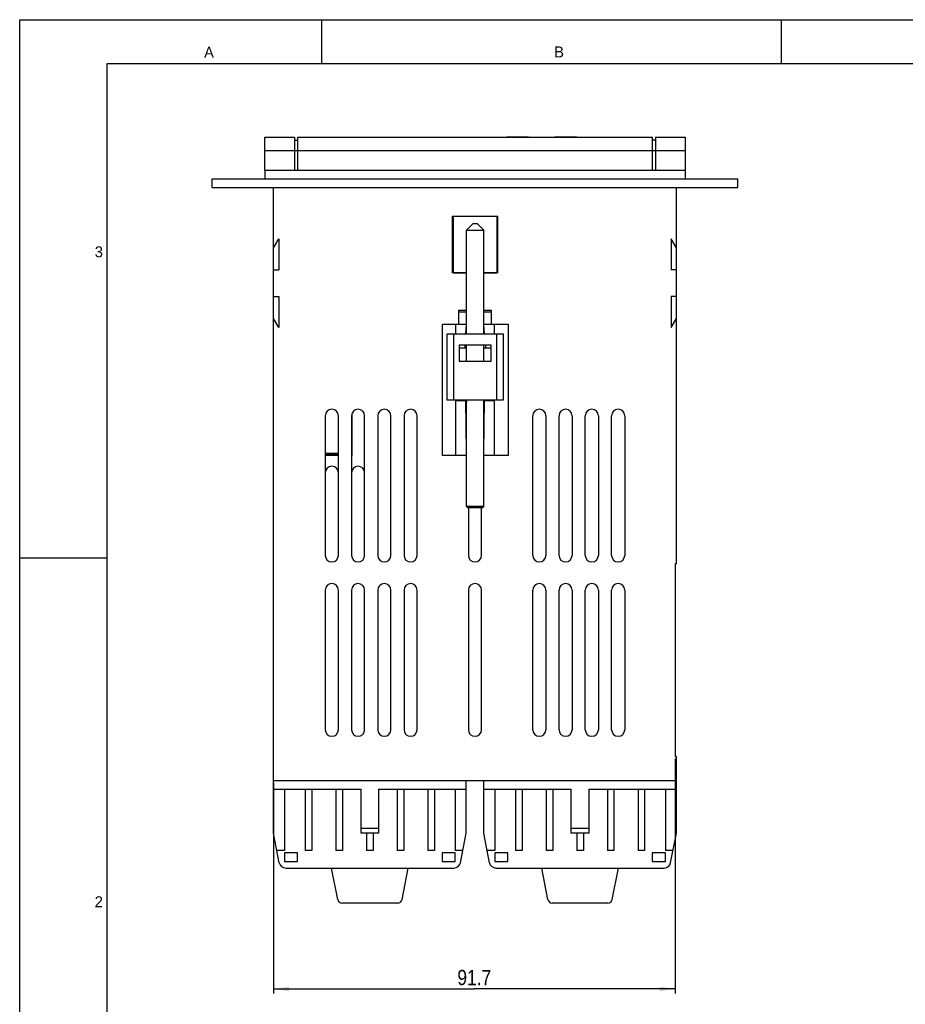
# Model space of a CAD drawing. Header units: millimetres. Extents: x 0 to 594, y 0 to 420.
# Tile 2 of 22: x 0 to 202, y 195 to 420. Entities that reach past the tile are written whole.
import ezdxf

# ---------------------------------------------------------------- set-up
doc = ezdxf.new("R2010")
doc.units = ezdxf.units.MM
doc.header["$LTSCALE"] = 32.67
doc.layers.get('0').update_dxf_attribs({"linetype": 'CONTINUOUS'})
doc.layers.add('3_ALL_AXES', color=7, linetype='CONTINUOUS')
doc.styles.get("Standard").update_dxf_attribs({"font": 'txt', "width": 0.85})
doc.styles.add('TEXTSTYLE_2', font='trium.ttf')
doc.dimstyles.new('DIMSTYLE_1', dxfattribs={"dimtxt": 3.5, "dimasz": 3.5, "dimexe": 1, "dimexo": 0.5, "dimgap": 0.875, "dimtad": 1, "dimdec": 4, "dimdsep": 46, "dimtxsty": 'STANDARD', "dimblk": '_FILLED', "dimblk1": '_FILLED', "dimblk2": '_FILLED', "dimcen": 0.09, "dimadec": 4, "dimazin": 2, "dimtp": 0.15, "dimtm": 0.15, "dimtfac": 1, "dimtdec": 4, "dimtofl": 0, "dimtmove": 0, "dimatfit": 3, "dimldrblk": '_FILLED', "dimfxl": 1, "dimtolj": 1, "dimarcsym": 0})

# ---------------------------------------------------------------- blocks, each defined once
blk = doc.blocks.new('_FILLED')
at = {"color": 0, "linetype": 'BYBLOCK'}
blk.add_solid([(0, 0), (-1, 0.143), (-1, -0.143)], dxfattribs=at)
blk = doc.blocks.new('*D2')
at = {"color": 2, "linetype": 'CONTINUOUS'}
for p, q in [((149.67, 251.14), (149.67, 197.5)), ((57.97, 245.64), (57.97, 197.5)), ((57.97, 198.5), (103.82, 198.5)), ((149.67, 198.5), (103.82, 198.5))]:
    blk.add_line(p, q, dxfattribs=at)
at = {"color": 2, "linetype": 'CONTINUOUS', "xscale": 3.5, "yscale": 3.5, "zscale": 3.5, "rotation": 180}
blk.add_blockref('_FILLED', (57.97, 198.5), dxfattribs=at)
at = {"color": 2, "linetype": 'CONTINUOUS', "xscale": 3.5, "yscale": 3.5, "zscale": 3.5}
blk.add_blockref('_FILLED', (149.67, 198.5), dxfattribs=at)
at = {"color": 2, "linetype": 'CONTINUOUS', "insert": (103.82, 202.87), "char_height": 3.5, "width": 14.25, "attachment_point": 2, "line_spacing_factor": 0.9}
blk.add_mtext('91.7', dxfattribs=at)

msp = doc.modelspace()

# ---------------------------------------------------------------- linework, layer by layer
at = {"color": 2, "linetype": 'CONTINUOUS'}
for p, q in [((0, 0), (0, 420)), ((0, 420), (594, 420)), ((69, 410), (69, 420)), ((0, 297), (20, 297))]:
    msp.add_line(p, q, dxfattribs=at)
at = {"color": 7, "linetype": 'CONTINUOUS'}
for p, q in [((174, 410), (174, 420)), ((20, 10), (20, 410)), ((20, 410), (570.21398, 410)), ((55.97086, 385.63795), (55.97086, 393.13795)), ((68.84086, 393.13795), (68.84086, 393.18795)), ((68.84086, 393.18795), (70.14479, 393.18795)), ((69.05231, 393.13795), (69.05231, 393.18795)), ((69.68665, 393.13795), (69.68665, 393.18795)), ((69.86286, 393.13795), (69.86286, 393.18795)), ((70.00383, 393.13795), (70.00383, 393.18795)), ((70.10955, 393.13795), (70.10955, 393.18795)), ((70.14479, 393.13795), (70.14479, 393.18795)), ((70.42672, 393.13795), (70.42672, 393.18795)), ((70.42672, 393.18795), (71.69542, 393.18795)), ((71.69542, 393.13795), (71.69542, 393.18795)), ((71.97735, 393.13795), (71.97735, 393.18795)), ((71.97735, 393.18795), (73.38701, 393.18795)), ((72.1888, 393.13795), (72.1888, 393.18795)), ((72.32976, 393.13795), (72.32976, 393.18795)), ((73.03459, 393.13795), (73.03459, 393.18795)), ((73.17556, 393.13795), (73.17556, 393.18795)), ((73.38701, 393.13795), (73.38701, 393.18795)), ((73.66894, 393.13795), (73.66894, 393.18795)), ((73.66894, 393.18795), (74.93763, 393.18795)), ((73.88039, 393.13795), (73.88039, 393.18795)), ((74.12708, 393.13795), (74.12708, 393.18795)), ((74.6557, 393.13795), (74.6557, 393.18795)), ((74.93763, 393.13795), (74.93763, 393.18795)), ((81.33086, 393.13795), (81.33086, 393.18795)), ((81.33086, 393.18795), (82.51164, 393.18795)), ((81.35979, 393.13795), (81.35979, 393.18795)), ((81.39086, 393.13795), (81.39086, 393.18795)), ((81.56782, 393.13795), (81.56782, 393.18795)), ((82.06923, 393.13795), (82.06923, 393.18795)), ((82.30518, 393.13795), (82.30518, 393.18795)), ((82.51164, 393.13795), (82.51164, 393.18795)), ((82.69081, 393.13795), (82.69081, 393.18795)), ((82.69081, 393.18795), (83.83889, 393.18795)), ((82.7476, 393.13795), (82.7476, 393.18795)), ((82.77709, 393.13795), (82.77709, 393.18795)), ((82.86558, 393.13795), (82.86558, 393.18795)), ((83.01305, 393.13795), (83.01305, 393.18795)), ((83.16052, 393.13795), (83.16052, 393.18795)), ((83.39647, 393.13795), (83.39647, 393.18795)), ((83.54395, 393.13795), (83.54395, 393.18795)), ((83.66192, 393.13795), (83.66192, 393.18795)), ((83.7799, 393.13795), (83.7799, 393.18795)), ((83.83889, 393.13795), (83.83889, 393.18795)), ((83.84822, 393.13795), (83.84822, 393.18795)), ((84.07485, 393.13795), (84.07485, 393.18795)), ((84.07485, 393.18795), (85.19563, 393.18795)), ((84.54676, 393.13795), (84.54676, 393.18795)), ((84.72372, 393.13795), (84.72372, 393.18795)), ((85.19563, 393.13795), (85.19563, 393.18795)), ((91.88086, 393.13795), (91.88086, 393.18795)), ((91.88086, 393.18795), (97.13086, 393.18795)), ((92.05782, 393.13795), (92.05782, 393.18795)), ((92.1758, 393.13795), (92.1758, 393.18795)), ((92.76569, 393.13795), (92.76569, 393.18795)), ((92.88367, 393.13795), (92.88367, 393.18795)), ((93.06063, 393.13795), (93.06063, 393.18795)), ((93.1367, 393.13795), (93.1367, 393.18795)), ((93.29659, 393.13795), (93.29659, 393.18795)), ((93.32608, 393.13795), (93.32608, 393.18795)), ((93.38507, 393.13795), (93.38507, 393.18795)), ((93.50305, 393.13795), (93.50305, 393.18795)), ((93.62103, 393.13795), (93.62103, 393.18795)), ((93.7685, 393.13795), (93.7685, 393.18795)), ((93.88647, 393.13795), (93.88647, 393.18795)), ((94.03395, 393.13795), (94.03395, 393.18795)), ((94.15192, 393.13795), (94.15192, 393.18795)), ((94.2699, 393.13795), (94.2699, 393.18795)), ((94.32889, 393.13795), (94.32889, 393.18795)), ((94.35838, 393.13795), (94.35838, 393.18795)), ((94.59434, 393.13795), (94.59434, 393.18795)), ((95.06625, 393.13795), (95.06625, 393.18795)), ((95.24322, 393.13795), (95.24322, 393.18795)), ((95.71513, 393.13795), (95.71513, 393.18795)), ((95.95108, 393.13795), (95.95108, 393.18795)), ((95.98058, 393.13795), (95.98058, 393.18795)), ((96.03956, 393.13795), (96.03956, 393.18795)), ((96.15754, 393.13795), (96.15754, 393.18795)), ((96.27552, 393.13795), (96.27552, 393.18795)), ((96.42299, 393.13795), (96.42299, 393.18795)), ((96.65895, 393.13795), (96.65895, 393.18795)), ((96.80642, 393.13795), (96.80642, 393.18795)), ((96.9244, 393.13795), (96.9244, 393.18795)), ((97.04237, 393.13795), (97.04237, 393.18795)), ((97.10136, 393.13795), (97.10136, 393.18795)), ((97.13086, 393.13795), (97.13086, 393.18795)), ((111.22086, 393.13795), (111.22086, 393.20795)), ((111.22086, 393.20795), (116.22086, 393.20795)), ((113.72086, 393.13795), (113.72086, 393.20795)), ((116.22086, 393.13795), (116.22086, 393.20795)), ((122.22086, 393.13795), (122.22086, 393.20795)), ((122.22086, 393.20795), (127.22086, 393.20795)), ((127.22086, 393.13795), (127.22086, 393.20795)), ((134.22086, 393.13795), (134.22086, 393.18795)), ((134.22086, 393.18795), (137.97086, 393.18795)), ((134.84586, 393.13795), (134.84586, 393.18795)), ((137.55419, 393.13795), (137.55419, 393.18795)), ((137.97086, 393.13795), (137.97086, 393.18795)), ((151.97086, 393.13795), (151.97086, 383.63795)), ((43.97086, 381.63795), (43.97086, 383.63795)), ((43.97086, 383.63795), (163.97086, 383.63795)), ((163.97086, 381.63795), (163.97086, 383.63795)), ((43.97086, 381.63795), (163.97086, 381.63795)), ((149.97086, 295.63795), (149.97086, 381.63795)), ((98.77086, 375.13795), (98.77086, 362.13795)), ((98.77086, 375.13795), (109.17086, 375.13795)), ((109.17086, 362.13795), (109.17086, 375.13795)), ((102.07086, 348.23795), (102.07086, 371.93795)), ((102.07086, 371.93795), (105.97086, 371.93795)), ((103.57087, 373.43794), (102.07089, 371.93791)), ((103.57086, 373.43795), (104.47086, 373.43795)), ((104.47085, 373.43794), (105.97082, 371.93791)), ((105.97086, 348.23795), (105.97086, 371.93795)), ((148.77086, 369.91641), (148.77086, 362.83795)), ((149.97086, 367.83795), (148.77086, 369.91641)), ((149.97086, 362.83795), (148.77086, 362.83795)), ((102.07086, 362.13795), (98.77086, 362.13795)), ((109.17086, 362.13795), (105.97086, 362.13795)), ((148.77086, 356.73795), (148.77086, 349.65949)), ((149.97086, 356.73795), (148.77086, 356.73795)), ((100.27086, 350.43795), (100.27086, 353.63795)), ((100.27086, 353.63795), (102.07086, 353.63795)), ((105.97086, 353.63795), (107.67086, 353.63795)), ((107.67086, 353.63795), (107.67086, 350.43795)), ((102.07086, 353.13795), (100.27086, 353.13795)), ((107.67086, 353.13795), (105.97086, 353.13795)), ((148.77086, 349.65949), (149.97086, 351.73795)), ((96.52086, 320.43795), (96.52086, 350.43795)), ((96.52086, 350.43795), (102.07086, 350.43795)), ((99.62086, 348.23795), (99.62086, 350.43795)), ((101.92086, 348.23795), (102.07086, 350.28215)), ((105.97086, 350.43795), (111.52086, 350.43795)), ((106.12086, 348.23795), (105.97086, 350.28215)), ((108.42086, 348.23795), (108.42086, 350.43795)), ((111.52086, 350.43795), (111.52086, 320.43795)), ((97.62086, 333.03795), (97.62086, 348.23795)), ((97.62086, 348.23795), (110.42086, 348.23795)), ((110.42086, 348.23795), (110.42086, 333.03795)), ((100.37086, 345.63795), (100.37086, 341.93795)), ((107.67086, 345.63795), (100.37086, 345.63795)), ((102.07086, 344.93795), (100.37086, 344.93795)), ((101.67086, 345.63795), (101.67086, 344.93795)), ((102.07086, 341.93795), (102.07086, 345.63795)), ((105.97086, 341.93795), (105.97086, 345.63795)), ((107.67086, 344.93795), (105.97086, 344.93795)), ((106.37086, 345.63795), (106.37086, 344.93795)), ((107.67086, 341.93795), (107.67086, 345.63795)), ((100.37086, 341.93795), (107.67086, 341.93795)), ((99.62086, 333.03795), (97.62086, 333.03795)), ((99.62086, 320.43795), (99.62086, 333.12092)), ((101.92086, 333.12092), (101.92086, 333.03795)), ((106.12086, 333.03795), (101.92086, 333.03795)), ((102.06352, 333.03795), (102.06352, 332.63795)), ((102.07086, 308.73795), (102.07086, 333.03795)), ((105.97086, 308.73795), (105.97086, 333.03795)), ((105.9782, 333.03795), (105.9782, 332.63795)), ((106.12086, 333.12092), (106.12086, 333.03795)), ((108.42086, 320.43795), (108.42086, 333.12092)), ((110.42086, 333.03795), (108.42086, 333.03795)), ((102.07086, 321.33019), (101.92186, 332.95943)), ((105.97086, 321.33019), (106.11985, 332.95943)), ((75.87086, 330.02296), (75.87086, 320.43795)), ((72.77086, 320.55795), (69.77086, 320.55795)), ((72.77086, 320.43795), (69.77086, 320.43795)), ((75.87086, 320.43795), (75.77086, 320.43795)), ((102.07086, 320.43795), (96.52086, 320.43795)), ((111.52086, 320.43795), (105.97086, 320.43795)), ((105.97086, 308.73795), (102.07086, 308.73795)), ((102.3709, 308.43799), (102.0709, 308.73799)), ((105.67086, 308.43795), (102.37086, 308.43795)), ((105.67082, 308.43799), (105.97081, 308.73799)), ((149.97086, 295.63795), (149.67086, 295.63795)), ((149.67086, 295.63795), (149.67086, 251.63795)), ((149.97086, 251.63795), (149.67086, 251.63795)), ((149.97086, 234.13795), (149.97086, 251.63795)), ((57.97086, 246.13795), (149.97086, 246.13795)), ((57.97086, 234.13795), (57.97086, 246.13795)), ((101.97086, 234.13795), (101.97086, 246.13795)), ((105.97086, 234.13795), (105.97086, 246.13795)), ((57.97086, 244.13795), (77.97086, 244.13795)), ((60.47086, 244.13795), (60.47086, 230.13795)), ((65.22086, 244.13795), (65.22086, 230.13795)), ((66.72086, 244.13795), (66.72086, 230.13795)), ((72.22086, 244.13795), (72.22086, 230.13795)), ((73.72086, 244.13795), (73.72086, 230.13795)), ((77.97086, 234.13795), (77.97086, 244.13795)), ((81.97086, 244.13795), (101.97086, 244.13795)), ((81.97086, 244.13795), (81.97086, 234.13795)), ((86.22086, 244.13795), (86.22086, 230.13795)), ((87.72086, 244.13795), (87.72086, 230.13795)), ((93.22086, 244.13795), (93.22086, 230.13795)), ((94.72086, 244.13795), (94.72086, 230.13795)), ((99.47086, 244.13795), (99.47086, 230.13795)), ((105.97086, 244.13795), (125.97086, 244.13795)), ((108.47086, 244.13795), (108.47086, 230.13795)), ((113.22086, 244.13795), (113.22086, 230.13795)), ((114.72086, 244.13795), (114.72086, 230.13795)), ((120.22086, 244.13795), (120.22086, 230.13795)), ((121.72086, 244.13795), (121.72086, 230.13795)), ((125.97086, 234.13795), (125.97086, 244.13795)), ((129.97086, 244.13795), (149.97086, 244.13795)), ((129.97086, 244.13795), (129.97086, 234.13795)), ((134.22086, 244.13795), (134.22086, 230.13795)), ((135.72086, 244.13795), (135.72086, 230.13795)), ((141.22086, 244.13795), (141.22086, 230.13795)), ((142.72086, 244.13795), (142.72086, 230.13795)), ((147.47086, 244.13795), (147.47086, 230.13795)), ((59.28996, 227.35173), (57.97086, 234.13795)), ((81.97086, 234.13795), (77.97086, 234.13795)), ((79.22086, 234.13795), (79.22086, 230.13795)), ((80.72086, 234.13795), (80.72086, 230.13795)), ((100.65175, 227.35173), (101.97086, 234.13795)), ((107.28996, 227.35173), (105.97086, 234.13795)), ((129.97086, 234.13795), (125.97086, 234.13795)), ((127.22086, 234.13795), (127.22086, 230.13795)), ((128.72086, 234.13795), (128.72086, 230.13795)), ((148.65175, 227.35173), (149.97086, 234.13795)), ((60.47086, 230.13795), (58.74838, 230.13795)), ((63.47086, 229.63795), (60.47086, 229.63795)), ((60.47086, 229.63795), (60.47086, 227.63795)), ((63.47086, 227.63795), (63.47086, 229.63795)), ((66.72086, 230.13795), (65.22086, 230.13795)), ((73.72086, 230.13795), (72.22086, 230.13795)), ((80.72086, 230.13795), (79.22086, 230.13795)), ((87.72086, 230.13795), (86.22086, 230.13795)), ((94.72086, 230.13795), (93.22086, 230.13795)), ((99.47086, 229.63795), (96.47086, 229.63795)), ((96.47086, 229.63795), (96.47086, 227.63795)), ((101.19334, 230.13795), (99.47086, 230.13795)), ((99.47086, 227.63795), (99.47086, 229.63795)), ((108.47086, 230.13795), (106.74838, 230.13795)), ((111.47086, 229.63795), (108.47086, 229.63795)), ((108.47086, 229.63795), (108.47086, 227.63795)), ((111.47086, 227.63795), (111.47086, 229.63795)), ((114.72086, 230.13795), (113.22086, 230.13795)), ((121.72086, 230.13795), (120.22086, 230.13795)), ((128.72086, 230.13795), (127.22086, 230.13795)), ((135.72086, 230.13795), (134.22086, 230.13795)), ((142.72086, 230.13795), (141.22086, 230.13795)), ((147.47086, 229.63795), (144.47086, 229.63795)), ((144.47086, 229.63795), (144.47086, 227.63795)), ((149.19334, 230.13795), (147.47086, 230.13795)), ((147.47086, 227.63795), (147.47086, 229.63795)), ((60.47086, 227.63795), (63.47086, 227.63795)), ((96.47086, 227.63795), (99.47086, 227.63795)), ((108.47086, 227.63795), (111.47086, 227.63795)), ((144.47086, 227.63795), (147.47086, 227.63795)), ((60.7624, 226.13795), (99.17931, 226.13795)), ((72.61861, 218.94714), (71.22086, 226.13795)), ((87.32311, 218.94714), (88.72086, 226.13795)), ((108.7624, 226.13795), (147.17931, 226.13795)), ((120.61861, 218.94714), (119.22086, 226.13795)), ((135.32311, 218.94714), (136.72086, 226.13795)), ((86.34148, 218.13795), (73.60024, 218.13795)), ((134.34148, 218.13795), (121.60024, 218.13795))]:
    msp.add_line(p, q, dxfattribs=at)
at = {"color": 9, "linetype": 'CONTINUOUS'}
for p, q in [((99.12086, 333.03795), (99.12086, 348.23795)), ((108.92086, 348.23795), (108.92086, 333.03795)), ((99.62086, 333.12092), (101.92086, 333.12092)), ((106.12086, 333.12092), (108.42086, 333.12092)), ((99.62086, 332.95943), (101.92186, 332.95943)), ((106.11985, 332.95943), (108.42086, 332.95943)), ((72.77086, 320.85795), (69.77086, 320.85795)), ((81.97086, 235.13795), (77.97086, 235.13795)), ((129.97086, 235.13795), (125.97086, 235.13795))]:
    msp.add_line(p, q, dxfattribs=at)
at = {"color": 7, "linetype": 'CONTINUOUS'}
for centre, radius, start, end in [((114.01062, 333.11351), 12.08974, 180.358094, 180.730187), ((94.03109, 333.11351), 12.08974, 359.269813, 359.641906), ((71.27086, 316.43795), 1.5, 0, 180), ((77.27086, 316.43795), 1.5, 0, 180), ((60.7624, 227.63795), 1.5, 191, 270), ((99.17931, 227.63795), 1.5, 270, 349), ((108.7624, 227.63795), 1.5, 191, 270), ((147.17931, 227.63795), 1.5, 270, 349), ((73.60024, 219.13795), 1, 191, 270), ((86.34148, 219.13795), 1, 270, 349), ((121.60024, 219.13795), 1, 191, 270), ((134.34148, 219.13795), 1, 270, 349)]:
    msp.add_arc(centre, radius, start, end, dxfattribs=at)
at = {"layer": '3_ALL_AXES', "color": 7, "linetype": 'CONTINUOUS'}
for p, q in [((55.97086, 393.13795), (62.72086, 393.13795)), ((62.72086, 393.13795), (62.72086, 385.63795)), ((62.72086, 392.43795), (63.47086, 392.43795)), ((63.47086, 393.13795), (63.47086, 385.63795)), ((63.47086, 393.13795), (144.47086, 393.13795)), ((144.47086, 393.13795), (144.47086, 385.63795)), ((145.22086, 392.43795), (144.47086, 392.43795)), ((145.22086, 393.13795), (145.22086, 385.63795)), ((145.22086, 393.13795), (151.97086, 393.13795)), ((55.97086, 385.63795), (55.97086, 383.63795)), ((55.97086, 385.63795), (151.97086, 385.63795)), ((57.97086, 246.13795), (57.97086, 381.63795)), ((98.97086, 375.13795), (98.97086, 362.13795)), ((98.97086, 375.13795), (108.97086, 375.13795)), ((108.97086, 375.13795), (108.97086, 362.13795)), ((57.97086, 367.83795), (59.17086, 369.91641)), ((59.17086, 369.91641), (59.17086, 362.83795)), ((57.97086, 362.83795), (59.17086, 362.83795)), ((98.97086, 362.13795), (102.07086, 362.13795)), ((105.97086, 362.13795), (108.97086, 362.13795)), ((57.97086, 356.73795), (59.17086, 356.73795)), ((59.17086, 356.73795), (59.17086, 349.65949)), ((59.17086, 349.65949), (57.97086, 351.73795)), ((69.77086, 329.48795), (69.77086, 297.58795)), ((72.77086, 297.58795), (72.77086, 329.48795)), ((75.77086, 329.48795), (75.77086, 297.58795)), ((78.77086, 297.58795), (78.77086, 329.48795)), ((81.77086, 329.48795), (81.77086, 297.58795)), ((84.77086, 297.58795), (84.77086, 329.48795)), ((87.77086, 329.48795), (87.77086, 297.58795)), ((90.77086, 297.58795), (90.77086, 329.48795)), ((117.17086, 297.58795), (117.17086, 329.48795)), ((120.17086, 329.48795), (120.17086, 297.58795)), ((123.17086, 297.58795), (123.17086, 329.48795)), ((126.17086, 329.48795), (126.17086, 297.58795)), ((129.17086, 297.58795), (129.17086, 329.48795)), ((132.17086, 329.48795), (132.17086, 297.58795)), ((135.17086, 297.58795), (135.17086, 329.48795)), ((138.17086, 329.48795), (138.17086, 297.58795)), ((102.47086, 308.43795), (102.47086, 297.58795)), ((105.47086, 297.58795), (105.47086, 308.43795)), ((69.77086, 289.63795), (69.77086, 257.73795)), ((72.77086, 257.73795), (72.77086, 289.63795)), ((75.77086, 289.63795), (75.77086, 257.73795)), ((78.77086, 257.73795), (78.77086, 289.63795)), ((81.77086, 289.63795), (81.77086, 257.73795)), ((84.77086, 257.73795), (84.77086, 289.63795)), ((87.77086, 289.63795), (87.77086, 257.73795)), ((90.77086, 257.73795), (90.77086, 289.63795)), ((102.47086, 289.63795), (102.47086, 257.73795)), ((105.47086, 257.73795), (105.47086, 289.63795)), ((117.17086, 257.73795), (117.17086, 289.63795)), ((120.17086, 289.63795), (120.17086, 257.73795)), ((123.17086, 257.73795), (123.17086, 289.63795)), ((126.17086, 289.63795), (126.17086, 257.73795)), ((129.17086, 257.73795), (129.17086, 289.63795)), ((132.17086, 289.63795), (132.17086, 257.73795)), ((135.17086, 257.73795), (135.17086, 289.63795)), ((138.17086, 289.63795), (138.17086, 257.73795))]:
    msp.add_line(p, q, dxfattribs=at)
at = {"layer": '3_ALL_AXES', "color": 9, "linetype": 'CONTINUOUS'}
msp.add_line((55.97086, 390.13795), (151.97086, 390.13795), dxfattribs=at)
at = {"layer": '3_ALL_AXES', "color": 7, "linetype": 'CONTINUOUS'}
for centre, start, end in [((71.27086, 329.48795), 0, 180), ((77.27086, 329.48795), 0, 180), ((83.27086, 329.48795), 0, 180), ((89.27086, 329.48795), 0, 180), ((118.67086, 329.48795), 0, 180), ((124.67086, 329.48795), 0, 180), ((130.67086, 329.48795), 0, 180), ((136.67086, 329.48795), 0, 180), ((71.27086, 297.58795), 180, 360), ((77.27086, 297.58795), 180, 360), ((83.27086, 297.58795), 180, 360), ((89.27086, 297.58795), 180, 360), ((103.97086, 297.58795), 180, 360), ((118.67086, 297.58795), 180, 360), ((124.67086, 297.58795), 180, 360), ((130.67086, 297.58795), 180, 360), ((136.67086, 297.58795), 180, 360), ((71.27086, 289.63795), 0, 180), ((77.27086, 289.63795), 0, 180), ((83.27086, 289.63795), 0, 180), ((89.27086, 289.63795), 0, 180), ((103.97086, 289.63795), 0, 180), ((118.67086, 289.63795), 0, 180), ((124.67086, 289.63795), 0, 180), ((130.67086, 289.63795), 0, 180), ((136.67086, 289.63795), 0, 180), ((71.27086, 257.73795), 180, 360), ((77.27086, 257.73795), 180, 360), ((83.27086, 257.73795), 180, 360), ((89.27086, 257.73795), 180, 360), ((103.97086, 257.73795), 180, 360), ((118.67086, 257.73795), 180, 360), ((124.67086, 257.73795), 180, 360), ((130.67086, 257.73795), 180, 360), ((136.67086, 257.73795), 180, 360)]:
    msp.add_arc(centre, 1.5, start, end, dxfattribs=at)

# ---------------------------------------------------------------- texts
at = {"color": 2, "linetype": 'CONTINUOUS', "char_height": 2.5, "attachment_point": 2, "line_spacing_factor": 0.9, "style": 'TEXTSTYLE_2'}
for s, insert, width in [('A', (43.2338, 413.82977), 2.3055556), ('B', (123.19009, 413.87931), 2.3703704), ('3', (18.07903, 368.1991), 1.9166667), ('2', (18.05899, 219.68357), 1.9166667)]:
    msp.add_mtext(s, dxfattribs=dict(at, insert=insert, width=width))

# ---------------------------------------------------------------- dimensions: what is measured, and where the dimension line sits
at = {"color": 2, "linetype": 'CONTINUOUS'}
dim = msp.add_linear_dim(base=(149.67086, 198.49722), p1=(57.97086, 246.13795), p2=(149.67086, 251.63795), dimstyle='DIMSTYLE_1', dxfattribs=at)
dim.commit()
dim.dimension.update_dxf_attribs({"geometry": '*D2', "text_midpoint": (103.32086, 198.49722), "dimtype": 160})

doc.saveas('drawing.dxf')
